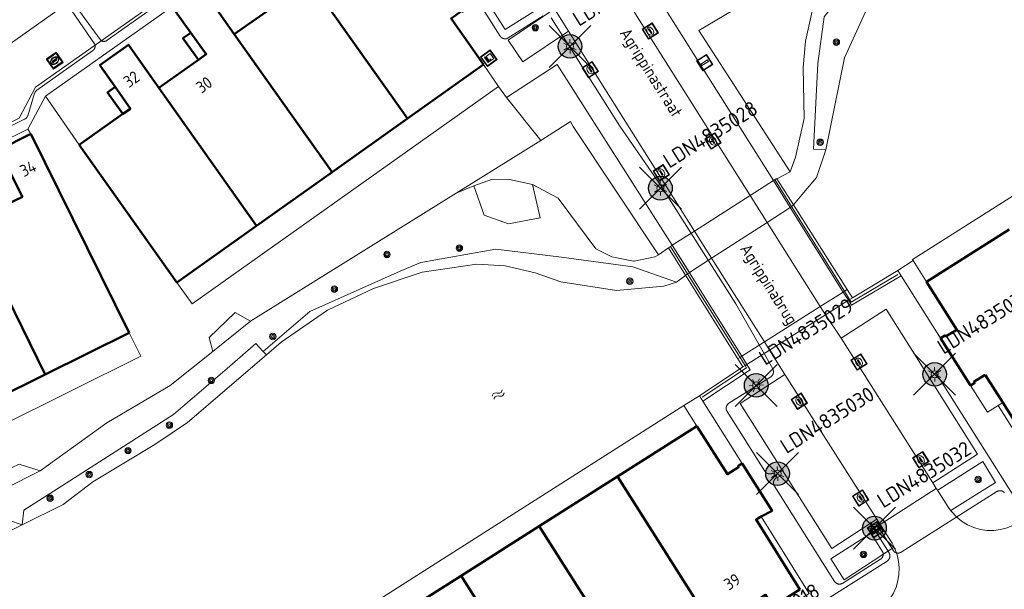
# Model space of a CAD drawing. Header units: metres. Extents: x 94279 to 96109, y 461866 to 463040.
# Tile 118 of 175: x 95315 to 95398, y 462466 to 462514. Entities that reach past the tile are written whole.
import ezdxf
from ezdxf.enums import TextEntityAlignment as Align

# ---------------------------------------------------------------- set-up
doc = ezdxf.new("R2010")
doc.units = ezdxf.units.M
doc.layers.get('0').update_dxf_attribs({"linetype": 'CONTINUOUS'})
for name, color, linetype in [('B-WE-KL-ET_LS_OV_KABEL_EIGENNET_330-G', 10, 'CONTINUOUS'), ('N-WE-ARMATUUR-PRUNUS_B_PAALTOP_4M-G', 82, 'CONTINUOUS'), ('N-WE-ARMATUUR-PRUNUS_C_OPZET_4M-G', 200, 'CONTINUOUS'), ('N-WE-LICHTMAST_VERVANGEN-G', 7, 'CONTINUOUS')]:
    doc.layers.add(name, color=color, linetype=linetype)
for name, color, linetype, lineweight in [('B_BEBOUWINGSGRENS_0', 132, 'CONTINUOUS', 50), ('B_OVERBOUWLIJN_LIJN_1', 132, 'CONTINUOUS', 50), ('B_TUSSENMUUR_0', 132, 'CONTINUOUS', 50), ('G_GRENS_ALGEMEEN_0', 251, 'CONTINUOUS', 13), ('K_KUNSTWERKGRENS_1', 251, 'CONTINUOUS', 13), ('Q_BALUSTRADE_LIJN_0', 251, 'CONTINUOUS', 13), ('Q_BALUSTRADE_LIJN_1', 251, 'CONTINUOUS', 13), ('Q_BOOM_0', 251, 'CONTINUOUS', 13), ('Q_BRANDKRAAN_0', 251, 'CONTINUOUS', 13), ('Q_CAI-KAST_0', 251, 'CONTINUOUS', 13), ('Q_DAMWAND_0', 251, 'CONTINUOUS', 13), ('Q_KOLK_0', 251, 'CONTINUOUS', 13), ('Q_LICHTMAST_0', 251, 'CONTINUOUS', 13), ('Q_STRAATNAAMBORD_0', 251, 'CONTINUOUS', 13), ('Q_VERKEERSBORDPAAL_0', 251, 'CONTINUOUS', 13), ('Q_WATERLEIDINGPUT_0', 251, 'CONTINUOUS', 13), ('S_GBKN_SYMBOOL_WATER_0', 251, 'CONTINUOUS', 13), ('T_CULTUURGRENS_0', 251, 'CONTINUOUS', 13), ('T_MUUR_30CM_0', 251, 'CONTINUOUS', 13), ('T_WALBESCHERMING_0', 251, 'CONTINUOUS', 13), ('V_WEGGRENS_0', 251, 'CONTINUOUS', 13), ('V_WEGGRENS_1', 251, 'CONTINUOUS', 13), ('W_WATERGRENS_0', 251, 'CONTINUOUS', 13), ('Z_GBKN_HUISNUMMER_0', 251, 'CONTINUOUS', 13), ('Z_KUNSTWERKNAAM_1', 251, 'CONTINUOUS', 13), ('Z_STRAATNAAM_0', 251, 'CONTINUOUS', 13)]:
    doc.layers.add(name, color=color, linetype=linetype, lineweight=lineweight)
doc.styles.add('NLCS-ISO-M500-T25', font='NLCS-ISO.ttf', dxfattribs={"height": 1.25})
doc.styles.get("Standard").update_dxf_attribs({"font": 'isocp.shx'})

# ---------------------------------------------------------------- blocks, each defined once
blk = doc.blocks.new('Q_LICHTMAST')
for points in [[(-0.26, 0.15), (-0.52, 0.3)], [(0, 0.3), (0, 0.6)], [(0.26, 0.15), (0.52, 0.3)], [(-0.26, -0.15), (-0.52, -0.3)], [(0, -0.3), (0, -0.6)], [(0.26, -0.15), (0.52, -0.3)]]:
    blk.add_lwpolyline(points)
blk.add_circle((0, 0), 0.3)
blk = doc.blocks.new('Q_VERKEERSBORDPAAL')
for points in [[(-0.5, 0.5), (0.5, 0.5), (0.5, -0.5), (-0.5, -0.5)], [(-0.08, 0.333), (0.071, 0.333), (0.071, -0.329), (-0.08, -0.329)]]:
    blk.add_lwpolyline(points, close=True)
blk.add_lwpolyline([(-0.442, 0.464), (0.438, 0.464, -0.414214), (0.459, 0.442), (0.459, -0.437, -0.414214), (0.438, -0.459), (-0.442, -0.459, -0.414214), (-0.463, -0.437), (-0.463, 0.442), (-0.463, 0.444), (-0.463, 0.446), (-0.463, 0.448), (-0.462, 0.45), (-0.461, 0.451), (-0.46, 0.453), (-0.459, 0.455), (-0.458, 0.456), (-0.457, 0.457), (-0.456, 0.459), (-0.454, 0.46), (-0.453, 0.461), (-0.451, 0.462), (-0.449, 0.462), (-0.447, 0.463), (-0.446, 0.463), (-0.444, 0.464), (-0.442, 0.464)], format="xyb")
blk = doc.blocks.new('Q_KOLK')
blk.add_lwpolyline([(-0.5, 0.5), (0.5, 0.5), (0.5, -0.5), (-0.5, -0.5)], close=True)
for points in [[(-0.442, 0.464), (0.438, 0.464, -0.414214), (0.459, 0.442), (0.459, -0.437, -0.414214), (0.438, -0.459), (-0.442, -0.459, -0.414214), (-0.463, -0.437), (-0.463, 0.442, -0.414214), (-0.442, 0.464)], [(-0.345, 0.105, 0.380426), (-0.276, -0.18)], [(-0.008, 0.266, 0.240218), (-0.345, 0.105)], [(-0.194, 0.045, 0.853344), (-0.194, -0.032)], [(0.331, 0.111, 0.240191), (-0.008, 0.266)], [(0.185, -0.032, 0.849746), (0.185, 0.045)], [(0.267, -0.176, 0.380426), (0.331, 0.111)], [(-0.276, -0.18, 0.148452), (0.012, -0.257)], [(0.012, -0.257, 0.131742), (0.267, -0.176)]]:
    blk.add_lwpolyline(points, format="xyb")
for points in [[(-0.194, 0.045), (0.185, 0.045)], [(0.185, -0.032), (-0.194, -0.032)]]:
    blk.add_lwpolyline(points)
blk = doc.blocks.new('Q_WATERLEIDINGPUT')
blk.add_lwpolyline([(-0.5, 0.5), (0.5, 0.5), (0.5, -0.5), (-0.5, -0.5)], close=True)
for points in [[(-0.442, 0.464), (0.438, 0.464, -0.414214), (0.459, 0.442), (0.459, -0.437, -0.414214), (0.438, -0.459), (-0.442, -0.459, -0.414214), (-0.463, -0.437), (-0.463, 0.442), (-0.463, 0.444), (-0.463, 0.446), (-0.463, 0.448), (-0.462, 0.45), (-0.461, 0.451), (-0.46, 0.453), (-0.459, 0.455), (-0.458, 0.456), (-0.457, 0.457), (-0.456, 0.459), (-0.454, 0.46), (-0.453, 0.461), (-0.451, 0.462), (-0.449, 0.462), (-0.447, 0.463), (-0.446, 0.463), (-0.444, 0.464), (-0.442, 0.464)], [(-0.345, 0.105, 0.380426), (-0.276, -0.18)], [(-0.008, 0.266, 0.240218), (-0.345, 0.105)], [(-0.194, 0.045, 0.853344), (-0.194, -0.032)], [(0.331, 0.111, 0.240191), (-0.008, 0.266)], [(0.185, -0.032, 0.849746), (0.185, 0.045)], [(0.267, -0.176, 0.380426), (0.331, 0.111)], [(-0.276, -0.18, 0.148452), (0.012, -0.257)], [(0.012, -0.257, 0.131742), (0.267, -0.176)]]:
    blk.add_lwpolyline(points, format="xyb")
for points in [[(-0.194, 0.045), (0.185, 0.045)], [(0.185, -0.032), (-0.194, -0.032)]]:
    blk.add_lwpolyline(points)
blk = doc.blocks.new('Q_BRANDKRAAN')
blk.add_lwpolyline([(-0.5, 0.5), (0.5, 0.5), (0.5, -0.5), (-0.5, -0.5)], close=True)
for points in [[(-0.442, 0.464), (0.438, 0.464, -0.414214), (0.459, 0.442), (0.459, -0.437, -0.414214), (0.438, -0.459), (-0.442, -0.459, -0.414214), (-0.463, -0.437), (-0.463, 0.442), (-0.463, 0.444), (-0.463, 0.446), (-0.463, 0.448), (-0.462, 0.45), (-0.461, 0.451), (-0.46, 0.453), (-0.459, 0.455), (-0.458, 0.456), (-0.457, 0.457), (-0.456, 0.459), (-0.454, 0.46), (-0.453, 0.461), (-0.451, 0.462), (-0.449, 0.462), (-0.447, 0.463), (-0.446, 0.463), (-0.444, 0.464), (-0.442, 0.464)], [(-0.345, 0.105, 0.380426), (-0.276, -0.18)], [(-0.008, 0.266, 0.240218), (-0.345, 0.105)], [(-0.194, 0.045, 0.853344), (-0.194, -0.032)], [(0.331, 0.111, 0.240191), (-0.008, 0.266)], [(0.185, -0.032, 0.849746), (0.185, 0.045)], [(0.267, -0.176, 0.380426), (0.331, 0.111)], [(-0.276, -0.18, 0.148452), (0.012, -0.257)], [(0.012, -0.257, 0.131742), (0.267, -0.176)]]:
    blk.add_lwpolyline(points, format="xyb")
for points in [[(-0.194, 0.045), (0.185, 0.045)], [(0.185, -0.032), (-0.194, -0.032)]]:
    blk.add_lwpolyline(points)
blk = doc.blocks.new('Q_BOOM')
for radius in [0.27, 0.18, 0.09]:
    blk.add_circle((0, 0), radius)
blk = doc.blocks.new('Q_CAI-KAST')
for points in [[(-0.5, 0.5), (0.5, 0.5), (0.5, -0.5), (-0.5, -0.5)], [(-0.262, 0.264), (0.25, 0.264), (0.25, 0.187), (-0.262, 0.187)], [(-0.262, 0.107), (0.25, 0.107), (0.25, -0.332), (-0.262, -0.332)]]:
    blk.add_lwpolyline(points, close=True)
blk.add_lwpolyline([(-0.442, 0.464), (0.438, 0.464, -0.414214), (0.459, 0.442), (0.459, -0.437, -0.414214), (0.438, -0.459), (-0.442, -0.459, -0.414214), (-0.463, -0.437), (-0.463, 0.442), (-0.463, 0.444), (-0.463, 0.446), (-0.463, 0.448), (-0.462, 0.45), (-0.461, 0.451), (-0.46, 0.453), (-0.459, 0.455), (-0.458, 0.456), (-0.457, 0.457), (-0.456, 0.459), (-0.454, 0.46), (-0.453, 0.461), (-0.451, 0.462), (-0.449, 0.462), (-0.447, 0.463), (-0.446, 0.463), (-0.444, 0.464), (-0.442, 0.464)], format="xyb")
blk.add_circle((-0.177, -0.034), 0.0354)
blk = doc.blocks.new('Q_STRAATNAAMBORD')
for points in [[(-0.5, 0.5), (0.5, 0.5), (0.5, -0.5), (-0.5, -0.5)], [(-0.369, 0.22), (0.358, 0.22), (0.358, -0.214), (-0.369, -0.214)]]:
    blk.add_lwpolyline(points, close=True)
for points in [[(-0.442, 0.464), (0.438, 0.464, -0.414214), (0.459, 0.442), (0.459, -0.437, -0.414214), (0.438, -0.459), (-0.442, -0.459, -0.414214), (-0.463, -0.437), (-0.463, 0.442), (-0.463, 0.444), (-0.463, 0.446), (-0.463, 0.448), (-0.462, 0.45), (-0.461, 0.451), (-0.46, 0.453), (-0.459, 0.455), (-0.458, 0.456), (-0.457, 0.457), (-0.456, 0.459), (-0.454, 0.46), (-0.453, 0.461), (-0.451, 0.462), (-0.449, 0.462), (-0.447, 0.463), (-0.446, 0.463), (-0.444, 0.464), (-0.442, 0.464)], [(-0.287, 0.16), (0.281, 0.16, -0.414214), (0.303, 0.139), (0.303, -0.134, -0.414214), (0.281, -0.156), (-0.287, -0.156, -0.414214), (-0.308, -0.134), (-0.308, 0.139), (-0.308, 0.14), (-0.308, 0.142), (-0.307, 0.144), (-0.307, 0.146), (-0.306, 0.148), (-0.305, 0.149), (-0.304, 0.151), (-0.303, 0.152), (-0.302, 0.154), (-0.3, 0.155), (-0.299, 0.156), (-0.297, 0.157), (-0.296, 0.158), (-0.294, 0.159), (-0.292, 0.159), (-0.29, 0.16), (-0.288, 0.16), (-0.287, 0.16)]]:
    blk.add_lwpolyline(points, format="xyb")
blk = doc.blocks.new('WATERSYMBOOL')
for points in [[(-0.5, 0.15), (-0.438, 0.212), (-0.312, 0.275), (-0.188, 0.275), (-0.062, 0.212), (0, 0.15), (0.062, 0.087), (0.188, 0.025), (0.312, 0.025), (0.438, 0.087), (0.5, 0.15)], [(-0.5, -0.15), (-0.438, -0.087), (-0.312, -0.025), (-0.188, -0.025), (-0.062, -0.087), (0, -0.15), (0.062, -0.212), (0.188, -0.275), (0.312, -0.275), (0.438, -0.212), (0.5, -0.15)]]:
    blk.add_lwpolyline(points)
blk = doc.blocks.new('LM')
at = {"linetype": 'ByBlock'}
h = blk.add_hatch(color=256, dxfattribs=at)
h.dxf.hatch_style = 1
edge = h.paths.add_edge_path()
edge.add_arc((0, 0), 1, 0, 360)
blk.add_circle((0, 0), 1, dxfattribs=at)
blk = doc.blocks.new('ACMAP_ANN_TEMPLATE_LM')
at = {"color": 0, "style": 'NLCS-ISO-M500-T25'}
blk.add_attdef('LM-NUMMER', (1.5, 1), '', height=1.25, dxfattribs=at)

msp = doc.modelspace()

# ---------------------------------------------------------------- linework, layer by layer
at = {"layer": 'B-WE-KL-ET_LS_OV_KABEL_EIGENNET_330-G', "linetype": 'Continuous', "lineweight": 0}
for points in [[(95334.688, 462521.28), (95322.107, 462512.369), (95322.092, 462512.36), (95322.078, 462512.35), (95322.063, 462512.342), (95322.048, 462512.334), (95322.032, 462512.326), (95322.017, 462512.319), (95322.001, 462512.312), (95321.985, 462512.306), (95321.968, 462512.301), (95321.952, 462512.296), (95321.935, 462512.291), (95321.918, 462512.288), (95321.901, 462512.284), (95321.884, 462512.282), (95321.867, 462512.28), (95321.85, 462512.278), (95321.833, 462512.278), (95321.816, 462512.277), (95321.799, 462512.278), (95321.781, 462512.279), (95321.764, 462512.28), (95321.747, 462512.282), (95321.73, 462512.285), (95321.713, 462512.288), (95321.696, 462512.292), (95321.68, 462512.297), (95321.663, 462512.302), (95321.647, 462512.307), (95321.631, 462512.314), (95321.615, 462512.32), (95321.599, 462512.328), (95321.584, 462512.335), (95319.153, 462515.674)], [(95358.833, 462514.429), (95355.895, 462512.571), (95355.88, 462512.562), (95355.865, 462512.553), (95355.849, 462512.545), (95355.833, 462512.538), (95355.817, 462512.531), (95355.801, 462512.524), (95355.785, 462512.519), (95355.768, 462512.514), (95355.751, 462512.509), (95355.734, 462512.505), (95355.717, 462512.501), (95355.7, 462512.499), (95355.682, 462512.496), (95355.665, 462512.495), (95355.648, 462512.494), (95355.63, 462512.493), (95355.613, 462512.494), (95355.595, 462512.494), (95355.578, 462512.496), (95355.561, 462512.498), (95355.543, 462512.501), (95355.526, 462512.504), (95355.509, 462512.508), (95355.492, 462512.512), (95355.476, 462512.517), (95355.459, 462512.523), (95355.443, 462512.529), (95355.427, 462512.536), (95355.411, 462512.543), (95355.395, 462512.551), (95355.38, 462512.559), (95355.365, 462512.568), (95355.35, 462512.577), (95355.336, 462512.587), (95355.322, 462512.598), (95355.308, 462512.609), (95355.295, 462512.62), (95355.282, 462512.632), (95355.27, 462512.644), (95355.258, 462512.657), (95355.246, 462512.67), (95355.235, 462512.683), (95355.225, 462512.697), (95355.214, 462512.712), (95355.205, 462512.726), (95352.04, 462517.731)], [(95318.745, 462515.385), (95321.088, 462511.984), (95321.09, 462511.967), (95321.092, 462511.95), (95321.093, 462511.933), (95321.094, 462511.915), (95321.093, 462511.898), (95321.093, 462511.881), (95321.091, 462511.864), (95321.089, 462511.847), (95321.087, 462511.83), (95321.084, 462511.813), (95321.08, 462511.796), (95321.076, 462511.779), (95321.071, 462511.763), (95321.066, 462511.746), (95321.06, 462511.73), (95321.053, 462511.714), (95321.046, 462511.698), (95321.039, 462511.683), (95321.031, 462511.668), (95321.022, 462511.653), (95321.013, 462511.638), (95321.003, 462511.624), (95320.993, 462511.61), (95320.983, 462511.596), (95320.972, 462511.583), (95320.96, 462511.57), (95320.948, 462511.558), (95320.936, 462511.546), (95320.923, 462511.534), (95320.91, 462511.523), (95320.896, 462511.513), (95320.883, 462511.502), (95316.176, 462508.169), (95316.162, 462508.159), (95316.149, 462508.148), (95316.136, 462508.137), (95316.123, 462508.126), (95316.111, 462508.114), (95316.099, 462508.101), (95316.087, 462508.088), (95316.076, 462508.075), (95316.066, 462508.062), (95316.056, 462508.048), (95316.046, 462508.034), (95316.037, 462508.019), (95316.028, 462508.004), (95316.02, 462507.989), (95316.013, 462507.974), (95316.006, 462507.958), (95315.999, 462507.942), (95315.993, 462507.926), (95315.988, 462507.91), (95315.4, 462506.024), (95315.394, 462506.008), (95315.388, 462505.992), (95315.382, 462505.976), (95315.375, 462505.961), (95315.368, 462505.946), (95315.36, 462505.931), (95315.352, 462505.916), (95315.343, 462505.902), (95315.333, 462505.888), (95315.323, 462505.874), (95315.313, 462505.861), (95315.302, 462505.848), (95315.291, 462505.835), (95315.28, 462505.823), (95315.268, 462505.811), (95315.255, 462505.8), (95315.243, 462505.789), (95315.229, 462505.778), (95315.216, 462505.768), (95315.202, 462505.758), (95315.188, 462505.749), (95315.174, 462505.741), (95315.159, 462505.732), (95315.144, 462505.725), (95307.885, 462502.135)], [(95397.7, 462474.29), (95397.688, 462474.302), (95397.675, 462474.315), (95397.662, 462474.326), (95397.649, 462474.338), (95397.635, 462474.349), (95397.621, 462474.359), (95397.607, 462474.369), (95397.592, 462474.378), (95397.577, 462474.387), (95397.562, 462474.396), (95397.547, 462474.404), (95397.531, 462474.411), (95397.515, 462474.418), (95397.498, 462474.424), (95397.482, 462474.429), (95397.465, 462474.434), (95397.448, 462474.439), (95397.431, 462474.443), (95397.414, 462474.446), (95397.397, 462474.448), (95397.379, 462474.451), (95397.362, 462474.452), (95397.345, 462474.453), (95397.327, 462474.453), (95397.31, 462474.453), (95397.292, 462474.452), (95397.275, 462474.45), (95397.258, 462474.448), (95397.24, 462474.445), (95397.223, 462474.441), (95397.206, 462474.437), (95397.189, 462474.433), (95397.173, 462474.428), (95397.156, 462474.422), (95397.14, 462474.416), (95397.124, 462474.409), (95397.108, 462474.401), (95397.093, 462474.393), (95397.077, 462474.385), (95397.063, 462474.376), (95389.001, 462469.278), (95388.986, 462469.268), (95388.971, 462469.26), (95388.956, 462469.252), (95388.94, 462469.244), (95388.924, 462469.238), (95388.908, 462469.231), (95388.891, 462469.225), (95388.875, 462469.22), (95388.858, 462469.216), (95388.841, 462469.212), (95388.824, 462469.208), (95388.806, 462469.205), (95388.789, 462469.203), (95388.772, 462469.202), (95388.754, 462469.201), (95388.737, 462469.2), (95388.719, 462469.2), (95388.702, 462469.201), (95388.685, 462469.203), (95388.667, 462469.205), (95388.65, 462469.207), (95388.633, 462469.21), (95388.616, 462469.214), (95388.599, 462469.219), (95388.582, 462469.224), (95388.566, 462469.229), (95388.549, 462469.236), (95388.533, 462469.242), (95388.517, 462469.25), (95388.502, 462469.257), (95388.487, 462469.266), (95388.471, 462469.275), (95388.457, 462469.284), (95388.442, 462469.294), (95388.428, 462469.304), (95388.415, 462469.315), (95388.402, 462469.327), (95388.389, 462469.339), (95388.376, 462469.351), (95388.364, 462469.364), (95388.353, 462469.377), (95388.342, 462469.39), (95388.331, 462469.404), (95388.321, 462469.418), (95388.312, 462469.433), (95387.175, 462471.23), (95387.165, 462471.245), (95387.154, 462471.26), (95387.143, 462471.274), (95387.131, 462471.288), (95387.119, 462471.302), (95387.106, 462471.315), (95387.093, 462471.327), (95387.08, 462471.339), (95387.066, 462471.351), (95387.052, 462471.362), (95387.037, 462471.373), (95387.022, 462471.383), (95387.006, 462471.393), (95386.991, 462471.402), (95386.975, 462471.41), (95386.958, 462471.418), (95386.942, 462471.426), (95386.925, 462471.432), (95386.908, 462471.439), (95386.891, 462471.444), (95386.873, 462471.449), (95386.856, 462471.454), (95386.838, 462471.457), (95386.82, 462471.461), (95386.802, 462471.463), (95386.784, 462471.465), (95386.766, 462471.466), (95386.748, 462471.467), (95386.73, 462471.467), (95386.712, 462471.466), (95386.693, 462471.465), (95386.675, 462471.463), (95386.657, 462471.461), (95386.64, 462471.458), (95386.622, 462471.454), (95386.604, 462471.45), (95386.587, 462471.445), (95386.57, 462471.439), (95386.557, 462471.426), (95386.545, 462471.413), (95386.534, 462471.4), (95386.523, 462471.386), (95386.513, 462471.371), (95386.503, 462471.357), (95386.494, 462471.341), (95386.485, 462471.326), (95386.476, 462471.31), (95386.469, 462471.295), (95386.461, 462471.278), (95386.455, 462471.262), (95386.449, 462471.245), (95386.443, 462471.229), (95386.438, 462471.212), (95386.434, 462471.194), (95386.43, 462471.177), (95386.427, 462471.16), (95386.424, 462471.142), (95386.422, 462471.124), (95386.421, 462471.107), (95386.42, 462471.089), (95386.42, 462471.071), (95386.421, 462471.054), (95386.422, 462471.036), (95386.423, 462471.018), (95386.426, 462471.001), (95386.428, 462470.983), (95386.432, 462470.966), (95386.436, 462470.949), (95386.441, 462470.932), (95386.446, 462470.915), (95386.452, 462470.898), (95386.458, 462470.881), (95386.465, 462470.865), (95386.473, 462470.849), (95386.481, 462470.833), (95386.49, 462470.818), (95386.499, 462470.803), (95387.407, 462469.366), (95387.416, 462469.351), (95387.425, 462469.336), (95387.433, 462469.321), (95387.44, 462469.305), (95387.447, 462469.289), (95387.453, 462469.273), (95387.459, 462469.256), (95387.464, 462469.239), (95387.469, 462469.223), (95387.473, 462469.206), (95387.476, 462469.188), (95387.479, 462469.171), (95387.482, 462469.154), (95387.483, 462469.137), (95387.484, 462469.119), (95387.485, 462469.102), (95387.484, 462469.084), (95387.484, 462469.067), (95387.482, 462469.049), (95387.48, 462469.032), (95387.477, 462469.015), (95387.474, 462468.998), (95387.47, 462468.981), (95387.466, 462468.964), (95387.461, 462468.947), (95387.455, 462468.931), (95387.449, 462468.914), (95387.442, 462468.898), (95387.435, 462468.882), (95387.427, 462468.867), (95387.419, 462468.851), (95387.41, 462468.836), (95387.401, 462468.822), (95387.391, 462468.807), (95387.38, 462468.793), (95387.369, 462468.78), (95387.358, 462468.766), (95387.346, 462468.754), (95387.334, 462468.741), (95387.321, 462468.729), (95387.308, 462468.718), (95387.295, 462468.707), (95387.281, 462468.696), (95387.266, 462468.686), (95387.252, 462468.676), (95384.072, 462466.665), (95384.057, 462466.656), (95384.042, 462466.648), (95384.026, 462466.64), (95384.011, 462466.632), (95383.995, 462466.625), (95383.978, 462466.619), (95383.962, 462466.613), (95383.945, 462466.608), (95383.928, 462466.604), (95383.911, 462466.6), (95383.894, 462466.596), (95383.877, 462466.593), (95383.86, 462466.591), (95383.842, 462466.589), (95383.825, 462466.588), (95383.807, 462466.588), (95383.79, 462466.588), (95383.773, 462466.589), (95383.755, 462466.591), (95383.738, 462466.593), (95383.721, 462466.595), (95383.703, 462466.598), (95383.686, 462466.602), (95383.67, 462466.607), (95383.653, 462466.612), (95383.636, 462466.617), (95383.62, 462466.623), (95383.604, 462466.63), (95383.588, 462466.637), (95383.572, 462466.645), (95383.557, 462466.654), (95383.542, 462466.663), (95383.527, 462466.672), (95383.513, 462466.682), (95383.499, 462466.692), (95383.485, 462466.703), (95383.472, 462466.715), (95383.459, 462466.726), (95383.447, 462466.739), (95383.435, 462466.751), (95383.423, 462466.765), (95383.412, 462466.778), (95383.402, 462466.792), (95383.392, 462466.806), (95383.382, 462466.821), (95378.316, 462474.829), (95378.307, 462474.844), (95378.298, 462474.859), (95378.29, 462474.875), (95378.283, 462474.89), (95378.276, 462474.906), (95378.269, 462474.923), (95378.264, 462474.939), (95378.258, 462474.956), (95378.254, 462474.973), (95378.25, 462474.99), (95378.246, 462475.007), (95378.243, 462475.024), (95378.241, 462475.041), (95378.24, 462475.059), (95378.239, 462475.076), (95378.238, 462475.093), (95378.238, 462475.111), (95378.239, 462475.128), (95378.241, 462475.146), (95378.243, 462475.163), (95378.245, 462475.18), (95378.249, 462475.197), (95378.252, 462475.214), (95378.257, 462475.231), (95378.262, 462475.248), (95378.267, 462475.265), (95378.274, 462475.281), (95378.28, 462475.297), (95378.288, 462475.313), (95378.295, 462475.328), (95378.304, 462475.344), (95378.313, 462475.359), (95378.322, 462475.373), (95378.332, 462475.388), (95378.343, 462475.402), (95378.353, 462475.415), (95378.365, 462475.429), (95378.377, 462475.442), (95378.389, 462475.454), (95378.402, 462475.466), (95378.415, 462475.477), (95378.428, 462475.488), (95378.442, 462475.499), (95378.456, 462475.509), (95378.471, 462475.519), (95378.492, 462475.825), (95378.204, 462475.941), (95378.189, 462475.932), (95378.173, 462475.924), (95378.158, 462475.916), (95378.142, 462475.908), (95378.126, 462475.901), (95378.11, 462475.895), (95378.093, 462475.889), (95378.077, 462475.884), (95378.06, 462475.879), (95378.043, 462475.875), (95378.026, 462475.872), (95378.009, 462475.869), (95377.991, 462475.867), (95377.974, 462475.865), (95377.956, 462475.864), (95377.939, 462475.864), (95377.922, 462475.864), (95377.904, 462475.865), (95377.887, 462475.866), (95377.869, 462475.868), (95377.852, 462475.871), (95377.835, 462475.874), (95377.818, 462475.878), (95377.801, 462475.882), (95377.784, 462475.887), (95377.768, 462475.893), (95377.752, 462475.899), (95377.735, 462475.906), (95377.72, 462475.913), (95377.704, 462475.921), (95377.689, 462475.929), (95377.674, 462475.938), (95377.659, 462475.948), (95377.645, 462475.958), (95377.631, 462475.968), (95377.617, 462475.979), (95377.604, 462475.99), (95377.591, 462476.002), (95377.579, 462476.014), (95377.567, 462476.027), (95377.555, 462476.04), (95377.544, 462476.054), (95377.533, 462476.068), (95377.523, 462476.082), (95377.514, 462476.096), (95374.334, 462481.122), (95374.325, 462481.137), (95374.317, 462481.152), (95374.309, 462481.167), (95374.301, 462481.183), (95374.294, 462481.199), (95374.288, 462481.215), (95374.282, 462481.232), (95374.277, 462481.249), (95374.272, 462481.265), (95374.268, 462481.282), (95374.265, 462481.3), (95374.262, 462481.317), (95374.26, 462481.334), (95374.258, 462481.351), (95374.257, 462481.369), (95374.257, 462481.386), (95374.257, 462481.404), (95374.258, 462481.421), (95374.259, 462481.439), (95374.261, 462481.456), (95374.264, 462481.473), (95374.267, 462481.49), (95374.271, 462481.507), (95374.276, 462481.524), (95374.281, 462481.541), (95374.286, 462481.558), (95374.292, 462481.574), (95374.299, 462481.59), (95374.306, 462481.606), (95374.314, 462481.621), (95374.323, 462481.637), (95374.331, 462481.652), (95374.341, 462481.666), (95374.351, 462481.681), (95374.361, 462481.695), (95374.372, 462481.708), (95374.384, 462481.722), (95374.395, 462481.734), (95374.408, 462481.747), (95374.42, 462481.759), (95374.433, 462481.77), (95374.447, 462481.781), (95374.461, 462481.792), (95374.475, 462481.802), (95374.49, 462481.812), (95376.856, 462483.308), (95378.008, 462484.037), (95378.023, 462484.046), (95378.037, 462484.057), (95378.051, 462484.067), (95378.064, 462484.078), (95378.077, 462484.089), (95378.09, 462484.101), (95378.102, 462484.114), (95378.114, 462484.126), (95378.125, 462484.139), (95378.136, 462484.153), (95378.147, 462484.167), (95378.156, 462484.181), (95378.166, 462484.196), (95378.175, 462484.21), (95378.183, 462484.226), (95378.191, 462484.241), (95378.198, 462484.257), (95378.205, 462484.273), (95378.211, 462484.289), (95378.217, 462484.305), (95378.222, 462484.322), (95378.226, 462484.339), (95378.23, 462484.355), (95378.234, 462484.372), (95378.236, 462484.39), (95378.238, 462484.407), (95378.24, 462484.424), (95378.241, 462484.441), (95378.241, 462484.459), (95378.241, 462484.476), (95378.24, 462484.493), (95378.239, 462484.511), (95378.237, 462484.528), (95378.234, 462484.545), (95378.231, 462484.562), (95378.227, 462484.579), (95378.222, 462484.596), (95378.217, 462484.612), (95378.212, 462484.629), (95378.206, 462484.645), (95378.199, 462484.661), (95378.192, 462484.677), (95378.184, 462484.692), (95378.176, 462484.707), (95375.056, 462490.178), (95368.757, 462500.139), (95365.297, 462505.143), (95360.954, 462512.009), (95359.522, 462514.273)], [(95374.621, 462460.184), (95387.818, 462468.529), (95387.833, 462468.538), (95387.847, 462468.548), (95387.861, 462468.559), (95387.875, 462468.57), (95387.888, 462468.582), (95387.9, 462468.594), (95387.913, 462468.606), (95387.925, 462468.619), (95387.936, 462468.632), (95387.947, 462468.646), (95387.957, 462468.66), (95387.967, 462468.674), (95387.977, 462468.689), (95387.985, 462468.704), (95387.994, 462468.719), (95388.002, 462468.735), (95388.009, 462468.751), (95388.016, 462468.767), (95388.022, 462468.783), (95388.028, 462468.799), (95388.033, 462468.816), (95388.037, 462468.833), (95388.041, 462468.85), (95388.044, 462468.867), (95388.047, 462468.885), (95388.049, 462468.902), (95388.05, 462468.919), (95388.051, 462468.937), (95388.051, 462468.954), (95388.051, 462468.972), (95388.05, 462468.989), (95388.048, 462469.006), (95388.046, 462469.024), (95388.043, 462469.041), (95388.04, 462469.058), (95388.036, 462469.075), (95388.031, 462469.092), (95388.026, 462469.109), (95388.02, 462469.125), (95388.014, 462469.141), (95388.007, 462469.157), (95387.999, 462469.173), (95387.991, 462469.189), (95387.983, 462469.204), (95387.974, 462469.219), (95386.57, 462471.439)]]:
    msp.add_lwpolyline(points, dxfattribs=at)
at = {"layer": 'B-WE-KL-ET_LS_OV_KABEL_EIGENNET_330-G', "linetype": 'Continuous', "lineweight": 0, "flags": 128}
msp.add_lwpolyline([(95391.929, 462484.361), (95399.249, 462472.789)], dxfattribs=at)
at = {"layer": 'B_BEBOUWINGSGRENS_0'}
for p, q in [((95336.127, 462515.229), (95332.808, 462512.878)), ((95347.405, 462505.787), (95353.813, 462510.335)), ((95341.044, 462501.273), (95347.405, 462505.787)), ((95323.941, 462487.728), (95315.678, 462504.485)), ((95319.738, 462503.566), (95327.957, 462491.985)), ((95334.683, 462496.759), (95341.044, 462501.273)), ((95327.957, 462491.985), (95334.683, 462496.759)), ((95398.104, 462496.445), (95391.139, 462492.039)), ((95316.881, 462484.235), (95323.941, 462487.728)), ((95392.317, 462487.298), (95394.827, 462483.296)), ((95309.891, 462480.776), (95316.881, 462484.235)), ((95396.078, 462484.208), (95397.552, 462481.879)), ((95371.779, 462479.896), (95365.087, 462475.652)), ((95365.087, 462475.652), (95358.501, 462471.474)), ((95358.501, 462471.474), (95351.914, 462467.296)), ((95351.914, 462467.296), (95345.328, 462463.118))]:
    msp.add_line(p, q, dxfattribs=at)
for points in [[(95353.813, 462510.335), (95351.077, 462514.212), (95351.991, 462514.859), (95352.055, 462514.77), (95352.406, 462515.018), (95349.676, 462518.874)], [(95332.808, 462512.878), (95330.266, 462516.507), (95327.847, 462514.793), (95329.14, 462513.01), (95330.448, 462511.205), (95329.783, 462510.734), (95326.443, 462508.37)], [(95326.443, 462508.37), (95323.903, 462511.994), (95321.487, 462510.277), (95322.772, 462508.445), (95324.058, 462506.612), (95323.427, 462506.167), (95319.738, 462503.566)], [(95315.678, 462504.485), (95312.958, 462503.136), (95313.951, 462501.175), (95314.954, 462499.194), (95314.216, 462498.829), (95310.556, 462497.019)], [(95391.139, 462492.039), (95393.686, 462488.007), (95392.738, 462487.434), (95392.681, 462487.527), (95392.317, 462487.298)], [(95394.827, 462483.296), (95395.192, 462483.523), (95395.134, 462483.616), (95396.078, 462484.208)], [(95397.552, 462481.879), (95399.196, 462479.282), (95403.013, 462481.709), (95403.854, 462482.244), (95404.414, 462481.29), (95406.746, 462482.76), (95406.175, 462483.687)], [(95375.599, 462476.752), (95375.24, 462476.513), (95375.301, 462476.422), (95374.362, 462475.831), (95371.779, 462479.896)], [(95377.196, 462472.274), (95378.126, 462472.753), (95375.599, 462476.752)], [(95373.213, 462462.842), (95376.706, 462465.118), (95377.577, 462465.685), (95378.143, 462464.789), (95378.099, 462464.643), (95380.452, 462466.14), (95376.77, 462472.013), (95377.196, 462472.274)]]:
    msp.add_lwpolyline(points, dxfattribs=at)
at = {"layer": 'B_OVERBOUWLIJN_LIJN_1'}
for points in [[(95329.783, 462510.734), (95328.479, 462512.544), (95329.14, 462513.01)], [(95323.427, 462506.167), (95322.118, 462507.985), (95322.772, 462508.445)]]:
    msp.add_lwpolyline(points, dxfattribs=at)
at = {"layer": 'B_TUSSENMUUR_0'}
for p, q in [((95339.173, 462517.386), (95347.405, 462505.787)), ((95341.044, 462501.273), (95332.808, 462512.878)), ((95334.683, 462496.759), (95326.443, 462508.37)), ((95365.087, 462475.652), (95373.213, 462462.842)), ((95366.62, 462458.673), (95358.501, 462471.474)), ((95360.028, 462454.505), (95351.914, 462467.296))]:
    msp.add_line(p, q, dxfattribs=at)
msp.add_lwpolyline([(95316.881, 462484.235), (95311.664, 462494.779), (95310.556, 462497.019)], dxfattribs=at)
at = {"layer": 'G_GRENS_ALGEMEEN_0'}
for p, q in [((95319.738, 462503.566), (95316.913, 462507.66)), ((95315.408, 462504.897), (95315.678, 462504.485)), ((95378.231, 462500.558), (95379.647, 462498.303)), ((95371.169, 462492.814), (95369.705, 462495.11)), ((95388.995, 462492.541), (95388.719, 462492.976)), ((95323.941, 462487.728), (95324.942, 462485.764)), ((95324.942, 462485.764), (95303.834, 462475.309)), ((95372.011, 462482.435), (95372.295, 462481.985))]:
    msp.add_line(p, q, dxfattribs=at)
msp.add_lwpolyline([(95355.079, 462508.482), (95329.267, 462490.192), (95327.957, 462491.985)], dxfattribs=at)
at = {"layer": 'K_KUNSTWERKGRENS_1'}
for p, q in [((95378.231, 462500.558), (95376.274, 462499.308)), ((95379.924, 462498.505), (95378.524, 462500.712)), ((95376.274, 462499.308), (95371.583, 462496.31)), ((95384.443, 462491.384), (95379.924, 462498.505)), ((95371.583, 462496.31), (95369.705, 462495.11)), ((95369.392, 462494.892), (95370.833, 462492.586)), ((95369.705, 462495.11), (95369.559, 462495.017)), ((95370.833, 462492.586), (95375.228, 462485.554)), ((95384.885, 462490.687), (95384.443, 462491.384)), ((95382.611, 462489.253), (95384.557, 462490.48)), ((95384.557, 462490.48), (95384.655, 462490.542)), ((95384.655, 462490.542), (95384.885, 462490.687)), ((95377.904, 462486.287), (95382.611, 462489.253)), ((95375.993, 462485.083), (95377.904, 462486.287)), ((95375.228, 462485.554), (95375.656, 462484.87)), ((95375.656, 462484.87), (95375.851, 462484.993)), ((95375.851, 462484.993), (95375.993, 462485.083))]:
    msp.add_line(p, q, dxfattribs=at)
for points in [[(95378.524, 462500.712), (95378.509, 462500.736), (95378.231, 462500.558)], [(95369.559, 462495.017), (95369.384, 462494.905), (95369.392, 462494.892)]]:
    msp.add_lwpolyline(points, dxfattribs=at)
at = {"layer": 'N-WE-LICHTMAST_VERVANGEN-G', "flags": 128}
for points in [[(95359.328, 462510.093), (95362.864, 462513.629)], [(95362.864, 462510.093), (95359.328, 462513.629)], [(95366.943, 462498.146), (95370.479, 462501.682)], [(95370.479, 462498.146), (95366.943, 462501.682)], [(95390.052, 462482.482), (95393.588, 462486.018)], [(95393.588, 462482.482), (95390.052, 462486.018)], [(95375.019, 462481.553), (95378.555, 462485.089)], [(95378.555, 462481.553), (95375.019, 462485.089)], [(95376.819, 462474.118), (95380.355, 462477.654)], [(95380.355, 462474.118), (95376.819, 462477.654)], [(95384.977, 462469.531), (95388.513, 462473.067)], [(95388.513, 462469.531), (95384.977, 462473.067)]]:
    msp.add_lwpolyline(points, dxfattribs=at)
at = {"layer": 'Q_BALUSTRADE_LIJN_0'}
for p, q in [((95388.727, 462492.661), (95384.793, 462490.32)), ((95375.972, 462484.8), (95372.224, 462482.324))]:
    msp.add_line(p, q, dxfattribs=at)
at = {"layer": 'Q_BALUSTRADE_LIJN_1'}
for p, q in [((95379.769, 462498.382), (95378.392, 462500.592)), ((95384.218, 462491.242), (95379.769, 462498.382)), ((95369.548, 462495.034), (95369.559, 462495.017)), ((95369.559, 462495.017), (95369.562, 462495.011)), ((95369.562, 462495.011), (95371.007, 462492.709)), ((95371.007, 462492.709), (95375.422, 462485.677)), ((95384.655, 462490.542), (95384.218, 462491.242)), ((95384.793, 462490.32), (95384.655, 462490.542)), ((95375.422, 462485.677), (95375.851, 462484.993)), ((95375.851, 462484.993), (95375.972, 462484.8))]:
    msp.add_line(p, q, dxfattribs=at)
at = {"layer": 'Q_DAMWAND_0'}
for p, q in [((95481.341, 462551.721), (95390.173, 462494.062)), ((95388.719, 462492.976), (95390.014, 462493.824)), ((95388.719, 462492.976), (95384.885, 462490.687)), ((95372.011, 462482.435), (95375.656, 462484.87)), ((95317.488, 462447.821), (95370.7, 462481.611))]:
    msp.add_line(p, q, dxfattribs=at)
at = {"layer": 'T_CULTUURGRENS_0'}
for p, q in [((95379.637, 462501.298), (95371.942, 462513.197)), ((95358.64, 462503.921), (95355.743, 462507.559)), ((95361.13, 462505.52), (95358.64, 462503.921)), ((95361.355, 462505.121), (95361.13, 462505.52)), ((95368.543, 462494.302), (95361.355, 462505.121)), ((95351.508, 462499.49), (95358.64, 462503.921)), ((95379.637, 462501.298), (95378.524, 462500.712)), ((95378.524, 462500.712), (95378.231, 462500.558)), ((95351.508, 462499.49), (95334.166, 462488.717)), ((95352.98, 462500.104), (95351.508, 462499.49)), ((95369.392, 462494.892), (95368.543, 462494.302)), ((95369.562, 462495.011), (95369.392, 462494.892)), ((95369.705, 462495.11), (95369.562, 462495.011)), ((95334.166, 462488.717), (95330.992, 462486.167)), ((95335.245, 462486.179), (95335.52, 462485.887)), ((95316.459, 462476.118), (95313.503, 462474.63))]:
    msp.add_line(p, q, dxfattribs=at)
for points in [[(95382.658, 462503.156), (95381.601, 462503.195), (95381.99, 462510.423), (95382.503, 462514.355), (95385.596, 462518.319), (95398.047, 462526.433), (95407.497, 462530.319), (95415.176, 462531.967), (95423.694, 462534.578), (95432.679, 462538.93), (95443.901, 462548.972), (95454.378, 462559.48), (95458.968, 462560.588)], [(95385.978, 462521.368), (95385.643, 462521.02), (95383.982, 462518.875), (95382.667, 462517.006), (95381.491, 462514.827), (95380.937, 462512.301), (95380.73, 462510.086), (95380.834, 462505.796), (95380.107, 462502.543), (95379.637, 462501.298)], [(95371.942, 462513.197), (95374.842, 462514.897), (95372.77, 462518.487)], [(95357.945, 462500.225), (95356.008, 462500.658), (95354.555, 462500.692), (95352.98, 462500.104)], [(95357.945, 462500.225), (95358.58, 462497.436), (95355.907, 462496.907), (95353.855, 462497.653), (95352.98, 462500.104)], [(95368.543, 462494.302), (95368.256, 462494.153), (95366.492, 462493.772), (95366.439, 462493.782), (95364.606, 462494.135), (95363.274, 462494.81), (95360.091, 462499.083), (95357.945, 462500.225)], [(95370.062, 462492.016), (95366.376, 462493.293), (95360.376, 462494.109), (95354.842, 462494.793), (95348.515, 462493.658), (95346.79, 462492.943), (95339.181, 462489.532), (95335.245, 462486.179)], [(95330.992, 462486.167), (95330.686, 462487.355), (95332.878, 462489.454), (95334.166, 462488.717)], [(95335.245, 462486.179), (95334.631, 462486.831), (95332.213, 462484.749), (95327.698, 462480.862), (95317.245, 462474.187), (95315.076, 462472.802), (95314.933, 462471.572)], [(95330.992, 462486.167), (95327.419, 462483.297), (95322.056, 462480.166), (95316.459, 462476.118)], [(95259.422, 462475.548), (95259.032, 462476.595), (95262.203, 462478.025), (95267.24, 462478.165), (95274.001, 462476.548), (95281.447, 462472.942), (95284.462, 462470.968), (95290.291, 462469.134), (95296.898, 462467.564), (95302.043, 462467.999), (95309.519, 462471.046), (95313.778, 462471.978), (95314.933, 462471.572)], [(95313.503, 462474.63), (95312.282, 462475.557), (95314.676, 462476.677), (95316.459, 462476.118)]]:
    msp.add_lwpolyline(points, dxfattribs=at)
at = {"layer": 'T_MUUR_30CM_0'}
for p, q in [((95390.014, 462493.824), (95391.139, 462492.039)), ((95392.317, 462487.298), (95388.995, 462492.541)), ((95370.7, 462481.611), (95372.011, 462482.435)), ((95371.779, 462479.896), (95370.7, 462481.611)), ((95375.599, 462476.752), (95372.295, 462481.985)), ((95397.552, 462481.879), (95397.162, 462481.632))]:
    msp.add_line(p, q, dxfattribs=at)
msp.add_lwpolyline([(95397.162, 462481.632), (95396.263, 462481.063), (95394.827, 462483.296)], dxfattribs=at)
at = {"layer": 'T_WALBESCHERMING_0'}
for p, q in [((95379.647, 462498.303), (95377.701, 462497.043)), ((95379.647, 462498.303), (95379.647, 462498.303)), ((95377.701, 462497.043), (95373.028, 462494.018)), ((95373.028, 462494.018), (95371.169, 462492.814)), ((95384.218, 462491.242), (95384.118, 462491.179)), ((95384.443, 462491.384), (95384.218, 462491.242)), ((95384.118, 462491.179), (95382.173, 462489.948)), ((95382.173, 462489.948), (95377.471, 462486.973)), ((95377.471, 462486.973), (95375.564, 462485.767)), ((95375.422, 462485.677), (95375.228, 462485.554)), ((95375.564, 462485.767), (95375.422, 462485.677))]:
    msp.add_line(p, q, dxfattribs=at)
for points in [[(95384.885, 462490.687), (95384.443, 462491.384), (95384.443, 462491.384)], [(95375.228, 462485.554), (95375.228, 462485.554), (95375.656, 462484.87)]]:
    msp.add_lwpolyline(points, dxfattribs=at)
at = {"layer": 'V_WEGGRENS_0'}
for p, q in [((95344.013, 462526.845), (95316.913, 462507.66)), ((95376.274, 462499.308), (95365.723, 462515.995)), ((95360.963, 462513.152), (95359.787, 462515.017)), ((95371.583, 462496.31), (95360.963, 462513.152)), ((95355.079, 462508.482), (95353.813, 462510.335)), ((95355.743, 462507.559), (95355.079, 462508.482)), ((95316.913, 462507.66), (95315.408, 462504.897)), ((95315.408, 462504.897), (95285.835, 462490.26)), ((95383.942, 462487.284), (95382.611, 462489.253)), ((95391.656, 462475.11), (95383.942, 462487.284)), ((95377.904, 462486.287), (95379.196, 462484.237)), ((95386.942, 462472.053), (95379.196, 462484.237)), ((95387.231, 462471.603), (95391.961, 462474.632)), ((95391.961, 462474.632), (95391.656, 462475.11)), ((95391.961, 462474.632), (95392.053, 462474.488)), ((95386.942, 462472.053), (95387.231, 462471.603)), ((95387.337, 462471.438), (95387.231, 462471.603))]:
    msp.add_line(p, q, dxfattribs=at)
for points in [[(95397.162, 462481.632), (95399.763, 462477.518), (95492.88, 462536.446)], [(95283.443, 462495.036), (95311.225, 462508.826), (95311.778, 462510.581), (95337.281, 462528.62), (95341.305, 462531.173)], [(95343.432, 462527.739), (95316.062, 462508.433), (95314.693, 462505.828), (95285.343, 462491.242)], [(95359.397, 462515.636), (95355.63, 462513.289), (95347.916, 462525.398), (95351.71, 462527.814)], [(95372.77, 462518.487), (95368.635, 462515.818), (95378.231, 462500.558)], [(95359.787, 462515.017), (95355.874, 462512.371), (95357.108, 462510.545), (95360.963, 462513.152)], [(95369.705, 462495.11), (95360.012, 462510.319), (95355.743, 462507.559)], [(95384.557, 462490.48), (95384.808, 462490.074), (95388.995, 462492.541)], [(95383.942, 462487.284), (95387.747, 462489.723), (95395.437, 462477.539), (95391.656, 462475.11)], [(95372.295, 462481.985), (95376.288, 462484.613), (95375.993, 462485.083)], [(95379.196, 462484.237), (95375.438, 462481.79), (95383.163, 462469.581), (95386.942, 462472.053)], [(95393.179, 462472.767), (95393.28, 462472.831), (95396.942, 462475.151), (95395.884, 462476.923), (95392.159, 462474.555), (95392.053, 462474.488)], [(95392.053, 462474.488), (95392.92, 462473.127), (95393.179, 462472.767)], [(95393.179, 462472.767), (95393.255, 462472.661), (95393.65, 462472.244), (95394.096, 462471.883), (95394.587, 462471.585), (95395.113, 462471.355), (95395.665, 462471.197), (95396.233, 462471.114), (95396.807, 462471.108), (95397.377, 462471.178), (95397.932, 462471.323), (95398.463, 462471.541), (95401.314, 462473.351)], [(95307.361, 462419.101), (95381.244, 462465.804), (95377.196, 462472.274)], [(95387.337, 462471.438), (95387.168, 462471.33), (95383.077, 462468.703), (95384.186, 462466.952), (95388.275, 462469.604), (95388.41, 462469.691)], [(95388.41, 462469.691), (95388.229, 462470.046), (95387.337, 462471.438)], [(95385.468, 462463.318), (95386.892, 462464.214), (95387.33, 462464.546), (95387.722, 462464.931), (95388.063, 462465.362), (95388.347, 462465.833), (95388.569, 462466.336), (95388.725, 462466.863), (95388.814, 462467.406), (95388.833, 462467.955), (95388.783, 462468.502), (95388.664, 462469.039), (95388.479, 462469.556), (95388.41, 462469.691)]]:
    msp.add_lwpolyline(points, dxfattribs=at)
at = {"layer": 'V_WEGGRENS_1'}
for p, q in [((95378.231, 462500.558), (95379.647, 462498.303)), ((95377.701, 462497.043), (95376.274, 462499.308)), ((95379.647, 462498.303), (95384.118, 462491.179)), ((95382.173, 462489.948), (95377.701, 462497.043)), ((95371.583, 462496.31), (95373.028, 462494.018)), ((95371.152, 462492.803), (95369.705, 462495.11)), ((95373.028, 462494.018), (95377.471, 462486.973)), ((95375.564, 462485.767), (95371.152, 462492.803)), ((95384.118, 462491.179), (95384.557, 462490.48)), ((95382.611, 462489.253), (95382.173, 462489.948)), ((95377.471, 462486.973), (95377.904, 462486.287)), ((95375.993, 462485.083), (95375.564, 462485.767))]:
    msp.add_line(p, q, dxfattribs=at)
at = {"layer": 'W_WATERGRENS_0'}
for p, q in [((95379.647, 462498.303), (95379.769, 462498.382)), ((95371.007, 462492.709), (95371.152, 462492.803)), ((95371.152, 462492.803), (95371.169, 462492.814))]:
    msp.add_line(p, q, dxfattribs=at)
for points in [[(95382.658, 462503.156), (95384.232, 462510.891), (95386.146, 462515.068), (95387.753, 462517.183), (95389.623, 462518.952), (95393.367, 462521.742), (95397.058, 462524.213), (95405.565, 462528.309), (95409.021, 462529.471), (95416.842, 462530.459), (95423.537, 462531.759), (95425.907, 462532.726), (95434.826, 462537.379)], [(95379.924, 462498.505), (95380.779, 462499.531), (95381.861, 462500.828), (95382.658, 462503.156)], [(95379.769, 462498.382), (95379.883, 462498.456), (95379.924, 462498.505)], [(95390.014, 462493.824), (95389.961, 462493.928), (95390.173, 462494.062)], [(95335.52, 462485.887), (95336.767, 462486.955), (95340.658, 462489.654), (95344.543, 462491.468), (95348.627, 462492.854), (95353.254, 462493.513), (95355.627, 462493.393), (95358.157, 462492.784), (95360.328, 462492.04), (95365, 462491.303), (95369.01, 462491.679), (95370.062, 462492.016)], [(95370.062, 462492.016), (95370.739, 462492.517), (95370.833, 462492.586)], [(95370.833, 462492.586), (95370.941, 462492.666), (95371.007, 462492.709)], [(95326.103, 462478.336), (95328.86, 462480.183), (95335.52, 462485.887)], [(95314.933, 462471.572), (95318.392, 462473.296), (95320.879, 462475.206), (95326.103, 462478.336)], [(95259.422, 462475.548), (95261.699, 462476.464), (95262.602, 462476.658), (95263.516, 462476.791), (95264.437, 462476.861), (95265.361, 462476.868), (95266.283, 462476.812), (95267.199, 462476.694), (95268.104, 462476.514), (95268.996, 462476.273), (95272.859, 462475.352), (95285.509, 462468.877), (95288.391, 462468.1), (95294.346, 462466.876), (95296.892, 462466.744), (95298.697, 462466.651), (95302.485, 462466.99), (95312.614, 462470.417), (95314.933, 462471.572)]]:
    msp.add_lwpolyline(points, dxfattribs=at)

# ---------------------------------------------------------------- block references
at = {"rotation": 31.92}
for p, values in [((95361.096, 462511.861), {'LM-NUMMER': 'LDN4835027'}), ((95368.711, 462499.914), {'LM-NUMMER': 'LDN4835028'}), ((95391.82, 462484.25), {'LM-NUMMER': 'LDN4835031'}), ((95376.787, 462483.321), {'LM-NUMMER': 'LDN4835029'}), ((95378.587, 462475.886), {'LM-NUMMER': 'LDN4835030'}), ((95386.745, 462471.299), {'LM-NUMMER': 'LDN4835032'}), ((95374.119, 462459.413), {'LM-NUMMER': 'LDN4839018'})]:
    msp.add_blockref('ACMAP_ANN_TEMPLATE_LM', p, dxfattribs=at).add_auto_attribs(values)
at = {"layer": 'N-WE-ARMATUUR-PRUNUS_B_PAALTOP_4M-G'}
msp.add_blockref('LM', (95386.745, 462471.299), dxfattribs=at)
at = {"layer": 'N-WE-ARMATUUR-PRUNUS_C_OPZET_4M-G'}
for p in [(95361.096, 462511.861), (95368.711, 462499.914), (95391.82, 462484.25), (95376.787, 462483.321), (95378.587, 462475.886)]:
    msp.add_blockref('LM', p, dxfattribs=at)
at = {"layer": 'Q_BOOM_0'}
for p, rotation in [((95358.171, 462513.427), 34.06685308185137), ((95383.541, 462512.214), 65.381630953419), ((95382.175, 462503.788), 86.91939997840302), ((95345.672, 462494.341), 31.84890683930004), ((95351.775, 462494.877), 10.17011190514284), ((95366.136, 462492.092), 5.356710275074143), ((95341.243, 462491.421), 24.14597437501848), ((95336.057, 462487.435), 40.42701601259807), ((95330.876, 462483.735), 40.72542643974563), ((95327.346, 462479.974), 32.56118855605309), ((95323.854, 462477.819), 32.56118855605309), ((95320.583, 462475.81), 32.56118855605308), ((95395.481, 462475.4), 32.35563180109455), ((95317.291, 462473.814), 32.55998582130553), ((95385.823, 462469.089), 32.96620512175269)]:
    msp.add_blockref('Q_BOOM', p, dxfattribs=dict(at, rotation=rotation))
at = {"layer": 'Q_BRANDKRAAN_0', "rotation": 35.19802748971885}
msp.add_blockref('Q_BRANDKRAAN', (95317.689, 462510.632), dxfattribs=at)
at = {"layer": 'Q_CAI-KAST_0', "rotation": 125.2106298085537}
msp.add_blockref('Q_CAI-KAST', (95354.253, 462510.869), dxfattribs=at)
at = {"layer": 'Q_KOLK_0'}
for p, rotation in [((95367.856, 462513.145), 122.3047012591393), ((95362.805, 462509.898), 122.2341551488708), ((95373.142, 462503.892), 122.3047012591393), ((95368.788, 462501.212), 122.2341551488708), ((95385.445, 462485.286), 122.3602060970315), ((95380.41, 462481.987), 122.4462342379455), ((95390.656, 462477.063), 122.3602060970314), ((95385.579, 462473.845), 122.4462342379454)]:
    msp.add_blockref('Q_KOLK', p, dxfattribs=dict(at, rotation=rotation))
at = {"layer": 'Q_LICHTMAST_0'}
for p, rotation in [((95361.096, 462511.861), 122.2341551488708), ((95368.711, 462499.914), 122.2341551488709), ((95391.82, 462484.25), 122.2583021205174), ((95376.787, 462483.321), 33.06993084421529), ((95378.587, 462475.886), 122.3227626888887), ((95386.745, 462471.299), 32.70619495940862)]:
    msp.add_blockref('Q_LICHTMAST', p, dxfattribs=dict(at, rotation=rotation))
at = {"layer": 'Q_STRAATNAAMBORD_0', "rotation": 32.70619495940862}
msp.add_blockref('Q_STRAATNAAMBORD', (95386.831, 462471.172), dxfattribs=at)
at = {"layer": 'Q_VERKEERSBORDPAAL_0', "rotation": 122.1630590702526}
msp.add_blockref('Q_VERKEERSBORDPAAL', (95372.442, 462510.489), dxfattribs=at)
at = {"layer": 'Q_WATERLEIDINGPUT_0', "rotation": 35.19802748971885}
msp.add_blockref('Q_WATERLEIDINGPUT', (95317.679, 462510.685), dxfattribs=at)
at = {"layer": 'S_GBKN_SYMBOOL_WATER_0', "rotation": 32.41583891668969}
msp.add_blockref('WATERSYMBOOL', (95355.039, 462482.544), dxfattribs=at)

# ---------------------------------------------------------------- texts
at = {"layer": 'Z_GBKN_HUISNUMMER_0'}
for s, rotation, p in [('32', 35.4, (95324.143, 462509.098)), ('30', 35.3, (95330.264, 462508.624)), ('34', 26.4, (95315.429, 462501.571)), ('39', 32.5, (95374.753, 462466.787))]:
    msp.add_text(s, height=1, rotation=rotation, dxfattribs=at).set_placement(p, align=Align.MIDDLE)
at = {"layer": 'Z_KUNSTWERKNAAM_1', "linetype": 'Continuous'}
msp.add_text('Agrippinabrug', height=1, rotation=302.29095, dxfattribs=at).set_placement((95377.74, 462491.762), align=Align.MIDDLE)
at = {"layer": 'Z_STRAATNAAM_0', "linetype": 'Continuous'}
msp.add_text('Agrippinastraat', height=1, rotation=302.29095, dxfattribs=at).set_placement((95367.817, 462509.572), align=Align.MIDDLE)

doc.saveas('drawing.dxf')
